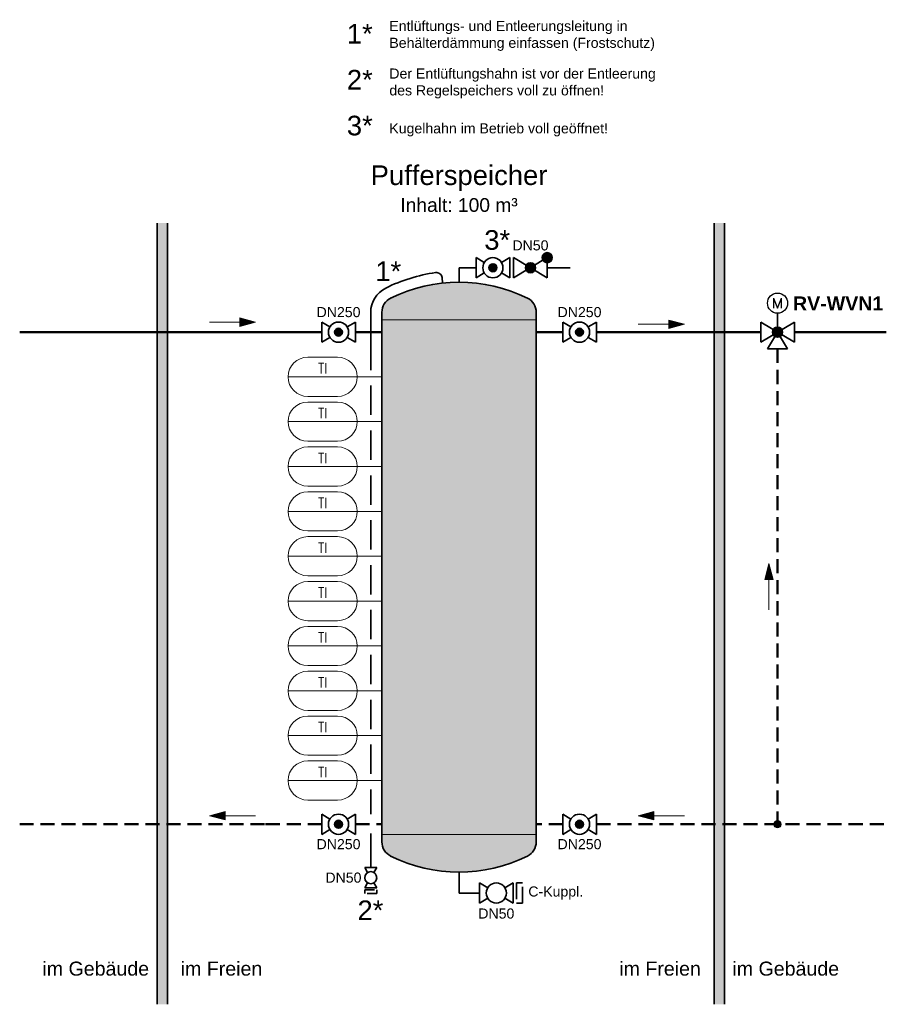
# Model space of a CAD drawing. Header units: millimetres. Extents: x -226 to 2201, y 0 to 1085.
# Tile 27 of 27: x 2046 to 2201, y 635 to 810. Entities that reach past the tile are written whole.
import ezdxf
from ezdxf.enums import TextEntityAlignment as Align

# ---------------------------------------------------------------- set-up
doc = ezdxf.new("R2010")
doc.units = ezdxf.units.MM
doc.header["$PDMODE"] = 1
doc.linetypes.add('GESTRICHELT2', pattern=[0.375, 0.25, -0.125])
doc.layers.get('0').update_dxf_attribs({"lineweight": 18})
for name, color, linetype, lineweight in [('TGAx_G_KOM_GA-Symbole', 7, 'Continuous', 18), ('TGAx_H_KOM_Armaturen', 7, 'Continuous', 35), ('TGAx_H_KOM_Bauteile', 7, 'Continuous', 35), ('TGAx_H_KOM_Bauteile-Schraff', 9, 'Continuous', 18), ('TGAx_H_LTG_NT_RL', 164, 'GESTRICHELT2', 50), ('TGAx_H_LTG_NT_VL', 12, 'Continuous', 50), ('TGAx_H_TXT_Beschriftung', 7, 'Continuous', 18), ('TGAx_H_TXT_Dimensionierung', 7, 'Continuous', 18)]:
    doc.layers.add(name, color=color, linetype=linetype, lineweight=lineweight)
doc.styles.add('Arial', font='arial.ttf')
doc.styles.add('MSR-Arial', font='romans.shx')

# ---------------------------------------------------------------- blocks, each defined once
blk = doc.blocks.new('4.11-Pfeil-Fliessrichtung')
at = {"linetype": 'Continuous', "lineweight": 18}
blk.add_line((-4.12, 0), (4.12, 0), dxfattribs=at)
at = {"linetype": 'Continuous', "lineweight": 18, "flags": 128}
for points in [[(1.32, 0.75), (4.12, 0), (1.32, -0.75)], [(1.39, 0.66), (3.85, 0), (1.39, -0.66)], [(1.46, 0.57), (3.58, 0), (1.46, -0.57)], [(1.53, 0.48), (3.31, 0), (1.53, -0.48)], [(1.6, 0.39), (3.04, 0), (1.6, -0.39)], [(1.67, 0.3), (2.77, 0), (1.67, -0.3)], [(1.74, 0.21), (2.5, 0), (1.74, -0.21)], [(1.81, 0.11), (2.23, 0), (1.81, -0.11)], [(1.88, 0.02), (1.96, 0), (1.88, -0.02)]]:
    blk.add_lwpolyline(points, close=True, dxfattribs=at)
blk = doc.blocks.new('GA_FÜHLER-FERN_SymLang')
for p, q in [((-7.94, 3.5), (-2.6, 3.5)), ((-11.44, 0), (0.9, 0)), ((-7.94, -3.5), (-2.6, -3.5))]:
    blk.add_line(p, q)
for centre, start, end in [((-7.94, 0), 90, 270), ((-2.6, 0), 270, 90)]:
    blk.add_arc(centre, 3.5, start, end)
at = {"style": 'MSR-Arial', "width": 0.9}
for tag, p in [('MESSART', (-5.25, 1.5)), ('WERT', (-5.25, -1.55))]:
    blk.add_attdef(tag, text='', height=1.8, dxfattribs=at).set_placement(p, align=Align.MIDDLE_CENTER)
blk = doc.blocks.new('7.01.04-Absperrhahn allg.')
at = {"linetype": 'Continuous'}
for p, q in [((0, 1.8), (0, -1.8)), ((0, 1.8), (1.46, 0.93)), ((6, 1.8), (4.54, 0.93)), ((6, 1.8), (6, -1.8)), ((1.46, -0.93), (0, -1.8)), ((4.54, -0.93), (6, -1.8))]:
    blk.add_line(p, q, dxfattribs=at)
blk.add_circle((3, 0), 1.8, dxfattribs=at)
blk = doc.blocks.new('5.07-Kupplung allg.')
at = {"linetype": 'Continuous'}
for p, q in [((0, 1.8), (0, -1.1)), ((1.1, 1.1), (1.1, 0)), ((1.1, 0), (1.1, -1.8))]:
    blk.add_line(p, q, dxfattribs=at)
for p, q in [((0, 1.8), (1.1, 1.8)), ((0, -1.8), (1.1, -1.8))]:
    blk.add_line(p, q)
blk = doc.blocks.new('7.04.02-Rückschlagventil')
at = {"linetype": 'Continuous'}
for p, q in [((0, 1.8), (6, -1.8)), ((6, 1.8), (0, -1.8)), ((0, 1.8), (0, -1.8)), ((6, 1.8), (6, -1.8))]:
    blk.add_line(p, q, dxfattribs=at)
for centre, radius in [((0, 1.8), 0.9), ((0, 1.8), 0.8), ((0, 1.8), 0.7), ((0, 1.8), 0.6), ((0, 1.8), 0.5), ((0, 1.8), 0.4), ((0, 1.8), 0.3), ((0, 1.8), 0.2), ((0, 1.8), 0.1), ((3, 0), 0.9), ((3, 0), 0.8), ((3, 0), 0.7), ((3, 0), 0.6), ((3, 0), 0.5), ((3, 0), 0.4), ((3, 0), 0.3), ((3, 0), 0.2), ((3, 0), 0.1)]:
    blk.add_circle(centre, radius, dxfattribs=at)
blk.add_point((3, 0), dxfattribs=at)
blk = doc.blocks.new('7.01.05-Absperrkugelhahn')
h = blk.add_hatch(color=256)
h.dxf.hatch_style = 1
h.paths.add_polyline_path([(2.3, 0, 1), (3.7, 0, 1)])
at = {"linetype": 'Continuous'}
for p, q in [((0, 1.8), (1.46, 0.93)), ((0, 1.8), (0, -1.8)), ((6, 1.8), (4.54, 0.93)), ((6, 1.8), (6, -1.8)), ((1.46, -0.93), (0, -1.8)), ((4.54, -0.93), (6, -1.8))]:
    blk.add_line(p, q, dxfattribs=at)
for radius in [1.8, 0.7]:
    blk.add_circle((3, 0), radius, dxfattribs=at)
blk = doc.blocks.new('7.01.17-Dreiwegeventil')
at = {"linetype": 'Continuous'}
for p, q in [((-3, 1.8), (3, -1.8)), ((3, 1.8), (-3, -1.8)), ((-3, 1.8), (-3, -1.8)), ((3, 1.8), (3, -1.8)), ((0, 0), (-1.8, -3)), ((1.8, -3), (0, 0)), ((1.8, -3), (-1.8, -3))]:
    blk.add_line(p, q, dxfattribs=at)
for radius in [0.9, 0.8, 0.7, 0.6, 0.5, 0.4, 0.3, 0.2, 0.1]:
    blk.add_circle((0, 0), radius, dxfattribs=at)
blk.add_point((0, 0), dxfattribs=at)
blk = doc.blocks.new('7.05.02-Stellantr. Elektromotor')
at = {"lineweight": 25}
for p, q in [((-0.72, 0.9), (-0.72, -0.9)), ((-0.72, 0.9), (0, -0.9)), ((0, -0.9), (0.72, 0.9)), ((0.72, -0.9), (0.72, 0.9))]:
    blk.add_line(p, q, dxfattribs=at)
blk.add_circle((0, 0), 1.8, dxfattribs=at)
blk = doc.blocks.new('4.16-Leitungs-Verbindungspunkt')
at = {"linetype": 'Continuous', "lineweight": 18}
blk.add_hatch(color=256, dxfattribs=at).paths.add_polyline_path([(0.65, 0, 1), (-0.65, 0, 1)])
blk.add_circle((0, 0), 0.65, dxfattribs=at)

msp = doc.modelspace()

# ---------------------------------------------------------------- hatches: boundary and pattern name
at = {"layer": 'TGAx_H_KOM_Armaturen', "true_color": 0xc7c8ca}
h = msp.add_hatch(color=9, dxfattribs=at)
h.dxf.hatch_style = 1
h.paths.add_polyline_path([(2072.79, 634.92), (2072.79, 774.21), (2070.94, 774.21), (2070.94, 634.92)])
h = msp.add_hatch(color=9, dxfattribs=at)
h.dxf.hatch_style = 1
h.paths.add_polyline_path([(2170.3, 634.92), (2170.3, 774.21), (2172.14, 774.21), (2172.14, 634.92)])
at = {"layer": 'TGAx_H_KOM_Bauteile-Schraff'}
h = msp.add_hatch(color=256, dxfattribs=at)
h.dxf.hatch_style = 1
h.set_gradient(color1=(192, 192, 192), tint=1, name='CYLINDER')
edge = h.paths.add_edge_path()
edge.add_arc((2135.76, 758.33), 2.8, 0, 63.6826)
edge.add_arc((2124.8, 736.18), 27.51, 63.6826, 116.3174)
edge.add_arc((2113.85, 758.33), 2.8, 116.3174, 180)
edge.add_line((2111.05, 758.33), (2111.05, 663.87))
edge.add_arc((2113.85, 663.87), 2.8, 180, 243.6826)
edge.add_arc((2124.8, 686.02), 27.51, 243.6826, 296.3174)
edge.add_arc((2135.76, 663.87), 2.8, 296.3174, 360)
edge.add_line((2138.56, 663.87), (2138.56, 758.33))

# ---------------------------------------------------------------- linework, layer by layer
at = {"layer": 'TGAx_G_KOM_GA-Symbole'}
for p, q in [((2106.65, 746.82), (2111.05, 746.82)), ((2106.65, 738.82), (2111.05, 738.82)), ((2106.65, 730.82), (2111.05, 730.82)), ((2106.65, 722.82), (2111.05, 722.82)), ((2106.65, 714.82), (2111.05, 714.82)), ((2106.65, 706.82), (2111.05, 706.82)), ((2106.65, 698.82), (2111.05, 698.82)), ((2106.65, 690.82), (2111.05, 690.82)), ((2106.65, 682.83), (2111.05, 682.83)), ((2106.65, 674.83), (2111.05, 674.83))]:
    msp.add_line(p, q, dxfattribs=at)
at = {"layer": 'TGAx_H_KOM_Armaturen'}
for p, q in [((2070.94, 774.21), (2070.94, 634.92)), ((2072.79, 634.92), (2072.79, 774.21)), ((2170.3, 634.92), (2170.3, 774.21)), ((2172.14, 774.21), (2172.14, 634.92)), ((2140.54, 766.26), (2144.6, 766.26)), ((2181.61, 754.78), (2181.61, 758.15))]:
    msp.add_line(p, q, dxfattribs=at)
at = {"layer": 'TGAx_H_KOM_Bauteile'}
for p, q in [((2124.8, 763.69), (2124.8, 766.26)), ((2124.8, 766.26), (2127.84, 766.26)), ((2121.87, 763.54), (2121.77, 764.51)), ((2109.05, 748.01), (2109.05, 758.33)), ((2111.05, 663.87), (2111.05, 758.33)), ((2138.56, 758.33), (2138.56, 663.87)), ((2109.05, 740.01), (2109.05, 745.24)), ((2109.05, 732.01), (2109.05, 737.24)), ((2109.05, 724.01), (2109.05, 729.24)), ((2109.05, 716.01), (2109.05, 721.24)), ((2109.05, 708.01), (2109.05, 713.24)), ((2109.05, 700.01), (2109.05, 705.24)), ((2109.05, 692.01), (2109.05, 697.24)), ((2109.05, 684.01), (2109.05, 689.24)), ((2109.05, 676.01), (2109.05, 681.24)), ((2109.05, 668.83), (2109.05, 673.24)), ((2109.05, 659.3), (2109.05, 665.41)), ((2124.8, 658.51), (2124.8, 654.77)), ((2124.8, 654.77), (2128.45, 654.77))]:
    msp.add_line(p, q, dxfattribs=at)
at = {"layer": 'TGAx_H_KOM_Bauteile', "lineweight": 18}
for p, q in [((2138.56, 757), (2111.05, 757)), ((2138.56, 665.2), (2111.05, 665.2))]:
    msp.add_line(p, q, dxfattribs=at)
at = {"layer": 'TGAx_H_KOM_Bauteile'}
for centre, radius, start, end in [((2124.8, 736.18), 29.51, 98.123, 116.3174), ((2120.77, 764.41), 1, 6.1129, 98.123), ((2113.85, 758.33), 4.8, 116.3174, 180), ((2124.8, 736.18), 27.51, 63.6826, 116.3174), ((2113.85, 758.33), 2.8, 116.3174, 180), ((2135.76, 758.33), 2.8, 0, 63.6826), ((2113.85, 663.87), 2.8, 180, 243.6826), ((2135.76, 663.87), 2.8, 296.3174, 0), ((2124.8, 686.02), 27.51, 243.6826, 296.3174)]:
    msp.add_arc(centre, radius, start, end, dxfattribs=at)
at = {"layer": 'TGAx_H_LTG_NT_RL', "ltscale": 10}
for p, q in [((2181.61, 751.78), (2181.61, 667.03)), ((2090.13, 667.03), (2046.44, 667.03)), ((2100.31, 667.03), (2090.13, 667.03)), ((2106.31, 667.03), (2111.05, 667.03)), ((2143.29, 667.03), (2138.56, 667.03)), ((2149.29, 667.03), (2201.01, 667.03))]:
    msp.add_line(p, q, dxfattribs=at)
at = {"layer": 'TGAx_H_LTG_NT_VL', "ltscale": 0.1}
for p, q in [((2086.09, 754.78), (2046.44, 754.78)), ((2100.31, 754.78), (2086.09, 754.78)), ((2086.09, 754.78), (2086.09, 754.78)), ((2106.31, 754.78), (2111.05, 754.78)), ((2143.29, 754.78), (2138.56, 754.78)), ((2149.29, 754.78), (2178.61, 754.78)), ((2184.61, 754.78), (2201.01, 754.78))]:
    msp.add_line(p, q, dxfattribs=at)

# ---------------------------------------------------------------- block references
at = {"layer": 'TGAx_G_KOM_GA-Symbole'}
for p in [(2105.75, 746.82), (2105.75, 738.82), (2105.75, 730.82), (2105.75, 722.82), (2105.75, 714.82), (2105.75, 706.82), (2105.75, 698.82), (2105.75, 690.82), (2105.75, 682.83), (2105.75, 674.83)]:
    msp.add_blockref('GA_FÜHLER-FERN_SymLang', p, dxfattribs=at).add_auto_attribs({'MESSART': 'TI'})
at = {"layer": 'TGAx_H_KOM_Armaturen', "xscale": -1}
for name, p in [('7.01.05-Absperrkugelhahn', (2133.84, 766.26)), ('7.04.02-Rückschlagventil', (2140.54, 766.26)), ('7.01.05-Absperrkugelhahn', (2106.31, 754.78)), ('7.01.05-Absperrkugelhahn', (2106.31, 667.03))]:
    msp.add_blockref(name, p, dxfattribs=at)
at = {"layer": 'TGAx_H_KOM_Armaturen'}
for name, p in [('7.05.02-Stellantr. Elektromotor', (2181.61, 759.95)), ('7.01.05-Absperrkugelhahn', (2143.29, 754.78)), ('7.01.17-Dreiwegeventil', (2181.61, 754.78)), ('7.01.05-Absperrkugelhahn', (2143.29, 667.03)), ('7.01.04-Absperrhahn allg.', (2128.45, 654.77)), ('5.07-Kupplung allg.', (2135.03, 654.77))]:
    msp.add_blockref(name, p, dxfattribs=at)
at = {"layer": 'TGAx_H_KOM_Armaturen', "yscale": 0.6, "zscale": 0.6}
for name, p, xscale, rotation in [('7.01.04-Absperrhahn allg.', (2109.05, 655.7), 0.6, 90.00000000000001), ('5.07-Kupplung allg.', (2109.05, 655.33), -0.6, 90)]:
    msp.add_blockref(name, p, dxfattribs=dict(at, xscale=xscale, rotation=rotation))
at = {"layer": 'TGAx_H_LTG_NT_RL', "ltscale": 10, "xscale": -1, "rotation": 270}
msp.add_blockref('4.11-Pfeil-Fliessrichtung', (2180.07, 709.38), dxfattribs=at)
at = {"layer": 'TGAx_H_LTG_NT_RL', "ltscale": 10, "rotation": 180}
for p in [(2084.39, 668.55), (2160.87, 668.55)]:
    msp.add_blockref('4.11-Pfeil-Fliessrichtung', p, dxfattribs=at)
at = {"layer": 'TGAx_H_LTG_NT_RL', "ltscale": 10}
msp.add_blockref('4.16-Leitungs-Verbindungspunkt', (2181.61, 667.03), dxfattribs=at)
at = {"layer": 'TGAx_H_LTG_NT_VL', "ltscale": 0.1, "xscale": -1, "rotation": 180}
msp.add_blockref('4.11-Pfeil-Fliessrichtung', (2084.39, 756.55), dxfattribs=at)
at = {"layer": 'TGAx_H_LTG_NT_VL', "ltscale": 0.1}
msp.add_blockref('4.11-Pfeil-Fliessrichtung', (2160.87, 756.19), dxfattribs=at)

# ---------------------------------------------------------------- texts
at = {"layer": 'TGAx_H_TXT_Beschriftung', "style": 'Arial'}
for s, insert, char_height, attachment_point in [('1*', (2107.1, 807.99), 3.5, 5), ('Entlüftungs- und Entleerungsleitung in\\PBehälterdämmung einfassen (Frostschutz) ', (2112.37, 810.27), 1.8, 1), ('2*', (2107.1, 799.79), 3.5, 5), ('Der Entlüftungshahn ist vor der Entleerung\\Pdes Regelspeichers voll zu öffnen!', (2112.37, 801.79), 1.8, 1), ('3*', (2107.1, 791.59), 3.5, 5), ('Kugelhahn im Betrieb voll geöffnet!', (2112.37, 792.02), 1.8, 1), ('Pufferspeicher{\\L\\P\\H0.7x;\\lInhalt: 100 m³}', (2124.8, 784.51), 3.5, 2), ('1*', (2112.18, 765.64), 3.5, 5), ('\\A1;{\\fArial|b1|i0|c0|p34;\\H1.38889x;RV-WVN1}', (2192.42, 759.89), 1.8, 5), ('im Gebäude', (2069.52, 641.27), 2.5, 6), ('im Freien', (2075.16, 641.27), 2.5, 4), ('im Freien', (2167.93, 641.27), 2.5, 6), ('im Gebäude', (2173.56, 641.27), 2.5, 4)]:
    msp.add_mtext(s, dxfattribs=dict(at, insert=insert, char_height=char_height, attachment_point=attachment_point))
at = {"layer": 'TGAx_H_TXT_Beschriftung', "char_height": 3.5, "attachment_point": 5, "style": 'Arial'}
for s, insert, width in [('3*', (2131.61, 771.19), 0.3165), ('2*', (2109, 651.69), 1.5781)]:
    msp.add_mtext(s, dxfattribs=dict(at, insert=insert, width=width))
at = {"layer": 'TGAx_H_TXT_Dimensionierung', "char_height": 1.8, "attachment_point": 5, "style": 'Arial'}
for s, insert in [('DN50', (2137.54, 770.24)), ('DN250', (2103.31, 758.34)), ('DN250', (2146.29, 758.34)), ('DN250', (2103.31, 663.47)), ('DN250', (2146.29, 663.47)), ('DN50', (2104.18, 657.5)), ('C-Kuppl.', (2142.05, 654.77)), ('DN50', (2131.45, 651.1))]:
    msp.add_mtext(s, dxfattribs=dict(at, insert=insert))

doc.saveas('drawing.dxf')
